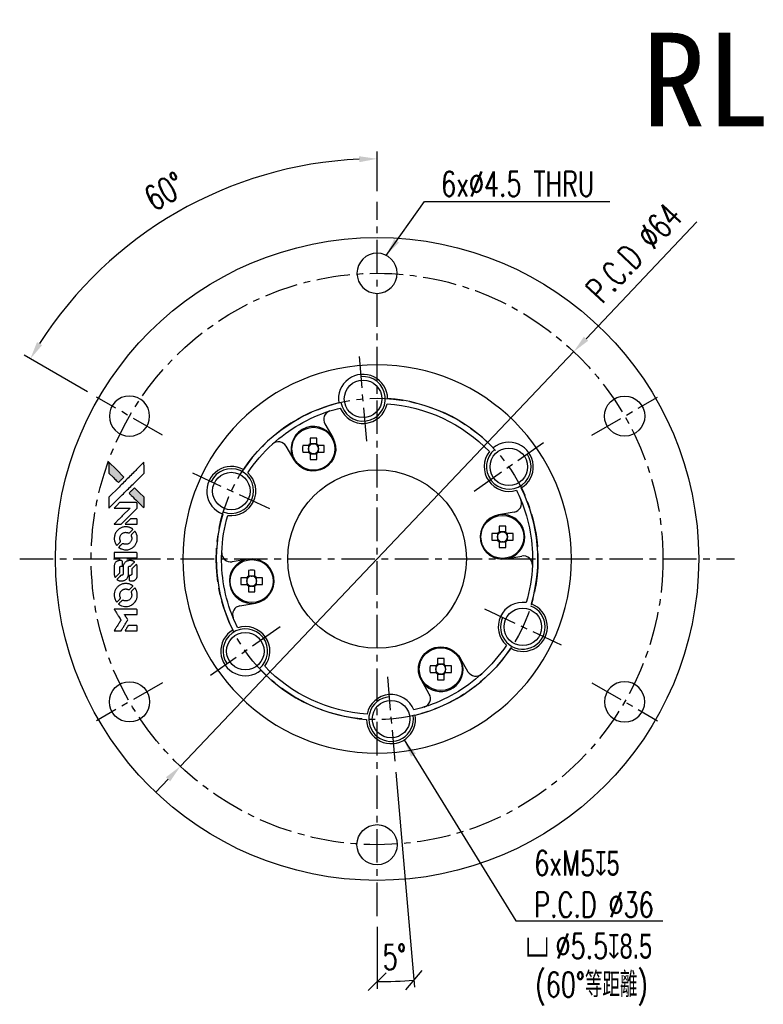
# Model space of a CAD drawing. Header units: millimetres. Extents: x -40 to 148, y -56 to 60.
# Tile 1 of 2: x -40 to 43, y -50 to 60. Entities that reach past the tile are written whole.
import ezdxf
from ezdxf.enums import TextEntityAlignment as Align

# ---------------------------------------------------------------- set-up
doc = ezdxf.new("R2010")
doc.units = ezdxf.units.MM
doc.linetypes.add('CENTER', pattern=[2, 1.25, -0.25, 0.25, -0.25])
for name, color, linetype in [('CHA', 7, 'Continuous'), ('CL', 1, 'CENTER'), ('DIM', 4, 'Continuous'), ('OUT', 3, 'Continuous')]:
    doc.layers.add(name, color=color, linetype=linetype)
doc.styles.add('DIM-7', font='SIMPLEX.shx', dxfattribs={"width": 0.7, "bigfont": 'chineset.shx'})
doc.styles.add('T', font='kaiu.ttf')
doc.dimstyles.new('CNS', dxfattribs={"dimtxt": 3.5, "dimasz": 2.5, "dimexe": 1, "dimexo": 1.5, "dimgap": 0.09, "dimtad": 0, "dimdsep": 46, "dimtxsty": 'DIM-7', "dimcen": 0.09, "dimclrd": 1, "dimclre": 1, "dimclrt": 4, "dimadec": 0, "dimazin": 0, "dimtfac": 1, "dimtix": 1, "dimtmove": 2, "dimatfit": 3, "dimfxl": 1, "dimtvp": 0.971429, "dimtolj": 1, "dimarcsym": 0})

# ---------------------------------------------------------------- blocks, each defined once
blk = doc.blocks.new('*D11')
at = {"layer": 'DEFPOINTS', "color": 0}
for p in [(-15.33, 42.12), (0, 40), (-31.39, 18.12), (-24.03, 13.88), (0, -40)]:
    blk.add_point(p, dxfattribs=at)
at = {"layer": 'DIM', "color": 0, "lineweight": -2}
for p, q in [((0, 41.2), (0, 45.62)), ((-32.43, 18.73), (-39.51, 22.81))]:
    blk.add_line(p, q, dxfattribs=at)
blk.add_arc((0, 0), 44.82, 92.557, 147.443, dxfattribs=at)
at = {"layer": 'DIM', "color": 0}
for points in [[(-2.01, 45.11), (-1.99, 44.44), (0, 44.82)], [(-37.49, 23.95), (-38.06, 24.29), (-38.81, 22.41)]]:
    blk.add_solid(points, dxfattribs=at)
at = {"layer": 'DIM', "color": 0, "insert": (-23.77, 41.17), "char_height": 2.8, "attachment_point": 5, "rotation": 30, "style": 'DIM-7'}
blk.add_mtext('\\A1;60°', dxfattribs=at)
blk = doc.blocks.new('*D12')
at = {"layer": 'DEFPOINTS', "color": 0}
for p in [(22.02, 23.22), (-22.02, -23.22)]:
    blk.add_point(p, dxfattribs=at)
at = {"layer": 'DIM', "color": 0, "lineweight": -2}
for p, q in [((35.78, 37.75), (23.39, 24.67)), ((-22.02, -23.22), (22.02, 23.22)), ((-23.39, -24.67), (-24.77, -26.13))]:
    blk.add_line(p, q, dxfattribs=at)
at = {"layer": 'DIM', "color": 0}
for points in [[(23.15, 24.9), (23.63, 24.44), (22.02, 23.22)], [(-23.63, -24.44), (-23.15, -24.9), (-22.02, -23.22)]]:
    blk.add_solid(points, dxfattribs=at)
at = {"layer": 'DIM', "color": 0, "insert": (28.75, 34.28), "char_height": 2.8, "attachment_point": 5, "rotation": 46.5283, "style": 'DIM-7'}
blk.add_mtext('\\A1;P.C.D ∅64', dxfattribs=at)
blk = doc.blocks.new('_Oblique')
at = {"color": 0, "linetype": 'ByBlock', "lineweight": -2}
blk.add_line((-0.5, -0.5), (0.5, 0.5), dxfattribs=at)
blk = doc.blocks.new('*D13')
at = {"layer": 'DEFPOINTS', "color": 0}
for p in [(0, 40), (1.15, -13.2), (1.98, -22.66), (0, -40), (1.38, -47.32)]:
    blk.add_point(p, dxfattribs=at)
at = {"layer": 'DIM', "color": 7, "lineweight": -2}
for p, q in [((2.09, -23.86), (4.2, -47.96)), ((0, -41.2), (0, -48.14))]:
    blk.add_line(p, q, dxfattribs=at)
blk.add_arc((0, 0), 47.34, 270, 275, dxfattribs=at)
at = {"layer": 'DIM', "color": 7, "lineweight": -2, "xscale": 2, "yscale": 2, "zscale": 2}
for p, rotation in [((4.13, -47.16), 4.999999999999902), ((0, -47.34), 180)]:
    blk.add_blockref('_Oblique', p, dxfattribs=dict(at, rotation=rotation))
at = {"layer": 'DIM', "color": 7, "insert": (1.95, -44.58), "char_height": 2.8, "attachment_point": 5, "rotation": 2.5, "style": 'DIM-7'}
blk.add_mtext('\\A1;5°', dxfattribs=at)

msp = doc.modelspace()

# ---------------------------------------------------------------- hatches: boundary and pattern name
at = {"layer": 'DIM', "linetype": 'Continuous'}
h = msp.add_hatch(color=7, dxfattribs=at)
h.dxf.hatch_style = 1
h.paths.add_polyline_path([(-30.01, 10.837), (-30.01, 10.227), (-30.01, 9.617), (-29.481, 9.092, 0.0002881), (-29.277, 8.89, 0.000479), (-29.106, 8.721, 0.000013), (-28.95, 8.567, 0.197177), (-28.948, 8.566, 0.1974966), (-28.946, 8.567, 0.00004), (-28.857, 8.655, 0.0008351), (-28.759, 8.753, 0.0005053), (-28.643, 8.869), (-28.341, 9.171), (-29.175, 10.004)])
h.paths.add_polyline_path([(-27.154, 7.981), (-27.457, 7.678, 0.0004762), (-27.573, 7.562, 0.0007889), (-27.671, 7.464, 0.000035), (-27.759, 7.375, 0.1975803), (-27.76, 7.372, 0.198396), (-27.759, 7.37, 0.000019), (-27.639, 7.249, 0.000582), (-27.506, 7.116, 0.0003511), (-27.347, 6.958, 0.000108), (-26.677, 6.29, 0.0006919), (-26.337, 5.953, 0.000077), (-26.101, 5.72, 0.1975269), (-26.093, 5.716, 0.4101814), (-26.089, 5.72, 0.000493), (-26.087, 5.845, 0.0024243), (-26.086, 6.018, 0.0005291), (-26.086, 6.315), (-26.086, 6.913), (-26.62, 7.447)])

# ---------------------------------------------------------------- linework, layer by layer
at = {"layer": 'CL', "color": 7, "ltscale": 3}
for p, q in [((0, -40), (0, 40)), ((-1.155, 13.2), (-1.983, 22.663)), ((-24.032, 13.875), (-31.393, 18.125)), ((24.032, 13.875), (31.393, 18.125)), ((10.854, 7.6), (18.636, 13.049)), ((-12.009, 5.6), (-20.619, 9.615)), ((-40, 0), (40, 0)), ((12.009, -5.6), (20.619, -9.615)), ((-10.854, -7.6), (-18.636, -13.049)), ((1.155, -13.2), (1.983, -22.663)), ((-24.032, -13.875), (-31.393, -18.125)), ((24.032, -13.875), (31.393, -18.125))]:
    msp.add_line(p, q, dxfattribs=at)
for radius in [32, 18]:
    msp.add_circle((0, 0), radius, dxfattribs=at)
at = {"layer": 'DIM', "color": 7}
for points in [[(-29.481, 9.092, 0.000288), (-29.277, 8.89, 0.000479), (-29.106, 8.721, 0.000013), (-28.95, 8.567, 0.197177), (-28.948, 8.566, 0.197497), (-28.946, 8.567, 0.00004), (-28.857, 8.655, 0.000836), (-28.759, 8.753, 0.000505), (-28.643, 8.869), (-28.341, 9.171), (-29.175, 10.004), (-30.01, 10.837), (-30.01, 10.227), (-30.01, 9.617)], [(-29.276, 6.434, -0.000056), (-28.911, 6.799, -0.000021), (-28.397, 7.311, -0.000021), (-27.838, 7.868, -0.000025), (-27.314, 8.391), (-26.086, 9.617), (-26.087, 10.224), (-26.089, 10.831), (-26.913, 10.012, 0.000274), (-27.309, 9.618, 0.000123), (-27.829, 9.101, 0.000121), (-28.378, 8.553, 0.000165), (-28.874, 8.059), (-30.01, 6.924), (-30.01, 6.313), (-30.01, 5.701)], [(-27.347, 6.958, 0.000108), (-26.677, 6.29, 0.000692), (-26.337, 5.953, 0.000077), (-26.101, 5.72, 0.197527), (-26.093, 5.716, 0.410182), (-26.089, 5.72, 0.000493), (-26.087, 5.845, 0.002424), (-26.086, 6.018, 0.000529), (-26.086, 6.315), (-26.086, 6.913), (-26.62, 7.447), (-27.154, 7.981), (-27.457, 7.678, 0.000476), (-27.573, 7.562, 0.000789), (-27.671, 7.464, 0.000035), (-27.759, 7.375, 0.19758), (-27.76, 7.372, 0.198396), (-27.759, 7.37, 0.000019), (-27.639, 7.249, 0.000582), (-27.506, 7.116, 0.000351)], [(-29.038, 3.898), (-28.648, 3.898), (-27.745, 4.803), (-26.842, 5.707), (-26.843, 5.959, 0.0008), (-26.845, 6.121, 0.010795), (-26.846, 6.181, 0.030495), (-26.85, 6.213, 0.080372), (-26.858, 6.235, 0.03816), (-26.872, 6.257, 0.041799), (-26.888, 6.275, 0.042486), (-26.907, 6.291, 0.042078), (-26.929, 6.302, 0.099276), (-26.96, 6.309, 0.003302), (-27.085, 6.311, 0.002586), (-27.305, 6.312, 0.000204), (-27.889, 6.311), (-28.825, 6.309), (-29.125, 6.008), (-29.425, 5.707), (-28.526, 5.704), (-27.626, 5.701), (-28.516, 4.816, 0.000253), (-28.858, 4.476, 0.000412), (-29.147, 4.187, 0.000041), (-29.406, 3.927, 0.041338), (-29.417, 3.915), (-29.429, 3.898)], [(-27.523, 3.898), (-26.842, 3.898), (-26.843, 4.152), (-26.845, 4.406), (-26.863, 4.436, 0.03146), (-26.873, 4.449, 0.026444), (-26.884, 4.462, 0.026444), (-26.897, 4.474, 0.031457), (-26.911, 4.483), (-26.94, 4.501), (-27.277, 4.503), (-27.615, 4.505), (-27.909, 4.206, 0.000745), (-28.022, 4.092, 0.001228), (-28.117, 3.994, 0.000087), (-28.203, 3.906, 0.195134), (-28.204, 3.903, 0.412117), (-28.202, 3.901, 0.000048), (-28.004, 3.9, 0.00109), (-27.784, 3.899, 0.000653)], [(-29.409, 2.171, 0.023681), (-29.393, 2.064, 0.022402), (-29.366, 1.957, 0.021929), (-29.33, 1.851, 0.020503), (-29.283, 1.746, 0.013745), (-29.252, 1.686, 0.009767), (-29.213, 1.621, 0.009658), (-29.175, 1.562, 0.027804), (-29.146, 1.523), (-29.133, 1.508), (-28.944, 1.697, 0.002053), (-28.854, 1.788, 0.006738), (-28.795, 1.849, 0.007826), (-28.756, 1.893, 0.063909), (-28.741, 1.915, 0.061532), (-28.729, 1.949, 0.068674), (-28.726, 1.983, 0.052072), (-28.733, 2.024, 0.019648), (-28.75, 2.08, -0.018366), (-28.771, 2.148, -0.0288), (-28.784, 2.208, -0.029061), (-28.79, 2.268, -0.019155), (-28.79, 2.338, -0.053809), (-28.768, 2.489, -0.058833), (-28.714, 2.628, -0.058566), (-28.629, 2.75, -0.052525), (-28.516, 2.854, -0.044733), (-28.419, 2.913, -0.040573), (-28.311, 2.956, -0.041123), (-28.198, 2.981, -0.04951), (-28.09, 2.984, -0.017369), (-28.04, 2.979, -0.024255), (-27.995, 2.971, -0.023787), (-27.951, 2.958, -0.015798), (-27.901, 2.94, 0.010631), (-27.87, 2.928, 0.033653), (-27.848, 2.921, 0.037806), (-27.827, 2.918, 0.016307), (-27.799, 2.918, 0.068179), (-27.744, 2.925, 0.095747), (-27.701, 2.947, 0.033418), (-27.642, 2.999, 0.002133), (-27.482, 3.162, 0.001452), (-27.393, 3.254, 0.012393), (-27.354, 3.297, 0.020479), (-27.334, 3.322, 0.344362), (-27.334, 3.332, 0.074287), (-27.357, 3.352, 0.005454), (-27.426, 3.397, 0.008391), (-27.499, 3.441, 0.017097), (-27.559, 3.472, 0.027375), (-27.681, 3.524, 0.02835), (-27.806, 3.562, 0.027723), (-27.938, 3.586, 0.023913), (-28.078, 3.597, 0.027047), (-28.246, 3.592, 0.031685), (-28.404, 3.57, 0.032425), (-28.555, 3.528, 0.031013), (-28.701, 3.466, 0.037914), (-28.874, 3.363, 0.040153), (-29.026, 3.237, 0.039834), (-29.157, 3.088, 0.036173), (-29.267, 2.914, 0.040752), (-29.342, 2.744, 0.035885), (-29.392, 2.557, 0.035491), (-29.415, 2.363, 0.037615)], [(-28.884, 1.268, 0.018008), (-28.829, 1.232, 0.009842), (-28.758, 1.191, 0.009807), (-28.685, 1.153, 0.015716), (-28.621, 1.123, 0.048467), (-28.391, 1.051, 0.045841), (-28.147, 1.022, 0.046006), (-27.903, 1.039, 0.049638), (-27.672, 1.1, 0.064819), (-27.372, 1.259, 0.06695), (-27.126, 1.488, 0.066691), (-26.949, 1.774, 0.063505), (-26.85, 2.102, 0.03135), (-26.841, 2.186, 0.010439), (-26.839, 2.31, 0.010391), (-26.841, 2.433, 0.032408), (-26.85, 2.515, 0.015696), (-26.87, 2.612, 0.018095), (-26.895, 2.704, 0.018551), (-26.926, 2.791, 0.018352), (-26.964, 2.875, 0.015568), (-26.994, 2.931, 0.009832), (-27.031, 2.995, 0.009795), (-27.07, 3.054, 0.023727), (-27.101, 3.096), (-27.115, 3.113), (-27.302, 2.928, 0.001528), (-27.408, 2.823, 0.010022), (-27.46, 2.77, 0.019586), (-27.49, 2.735, 0.061865), (-27.505, 2.709, 0.055054), (-27.518, 2.669, 0.061607), (-27.521, 2.629, 0.048725), (-27.515, 2.583, 0.020221), (-27.497, 2.521, -0.017722), (-27.478, 2.456, -0.02685), (-27.466, 2.397, -0.02759), (-27.461, 2.339, -0.020233), (-27.462, 2.274, -0.04793), (-27.48, 2.151, -0.048386), (-27.521, 2.033, -0.047866), (-27.584, 1.924, -0.044964), (-27.669, 1.827, -0.04333), (-27.769, 1.746, -0.050921), (-27.877, 1.688, -0.051473), (-27.994, 1.654, -0.0459), (-28.12, 1.642, -0.019014), (-28.181, 1.645, -0.024114), (-28.236, 1.652, -0.025081), (-28.289, 1.664, -0.023892), (-28.342, 1.681, 0.008624), (-28.383, 1.696, 0.026486), (-28.412, 1.704, 0.035074), (-28.436, 1.708, 0.02756), (-28.463, 1.709, 0.087163), (-28.507, 1.701, 0.073291), (-28.547, 1.678, 0.028074), (-28.605, 1.627, 0.002594), (-28.74, 1.493), (-28.931, 1.302)], [(-28.13, 0.12), (-26.845, 0.121), (-26.845, 0.374), (-26.845, 0.626), (-26.86, 0.656, 0.071429), (-26.878, 0.681, 0.054799), (-26.903, 0.702, 0.053585), (-26.934, 0.718, 0.060698), (-26.966, 0.727, 0.033975), (-27.018, 0.73, 0.000112), (-27.672, 0.73, 0.000726), (-28.312, 0.729, 0.001084), (-28.871, 0.726), (-29.416, 0.722), (-29.416, 0.42), (-29.416, 0.118)], [(-29.412, -1.763, 0.018538), (-29.407, -1.801, 0.010695), (-29.398, -1.848, 0.01068), (-29.387, -1.894, 0.017678), (-29.376, -1.932, 0.013849), (-29.36, -1.975, 0.011814), (-29.341, -2.02, 0.004513), (-29.322, -2.062, 0.290035), (-29.316, -2.066, 0.196418), (-29.312, -2.064, 0.000124), (-29.237, -1.99, 0.001477), (-29.153, -1.907, 0.000898), (-29.055, -1.809), (-28.798, -1.553), (-28.797, -1.232, -0.001471), (-28.795, -0.989, -0.028714), (-28.789, -0.914, -0.097073), (-28.776, -0.872, -0.084199), (-28.747, -0.837, -0.042698), (-28.723, -0.82, -0.053912), (-28.7, -0.808, -0.051004), (-28.673, -0.802, -0.032967), (-28.641, -0.8, 0.00807), (-28.624, -0.799, 0.003023), (-28.601, -0.798, 0.002994), (-28.576, -0.797, 0.003629), (-28.553, -0.796), (-28.498, -0.792), (-28.498, -0.546, 0.001618), (-28.498, -0.429, 0.005206), (-28.5, -0.351, 0.00535), (-28.502, -0.296, 0.060675), (-28.505, -0.275, 0.048484), (-28.51, -0.264, 0.02389), (-28.518, -0.25, 0.022812), (-28.529, -0.236, 0.02462), (-28.54, -0.223, 0.061781), (-28.571, -0.198, 0.080179), (-28.604, -0.184, 0.048561), (-28.652, -0.177, 0.010021), (-28.737, -0.176, 0.016602), (-28.852, -0.179, 0.031409), (-28.944, -0.191, 0.036474), (-29.023, -0.213, 0.03439), (-29.1, -0.246, 0.065928), (-29.222, -0.331, 0.069066), (-29.316, -0.443, 0.065697), (-29.378, -0.582, 0.051559), (-29.41, -0.744, 0.020904), (-29.414, -0.831, 0.000451), (-29.415, -1.255, 0.000419), (-29.415, -1.682, 0.022759)], [(-29.079, -2.325, 0.023289), (-29.017, -2.365, 0.026845), (-28.955, -2.396, 0.026047), (-28.889, -2.421, 0.019751), (-28.814, -2.442, 0.013249), (-28.771, -2.451, 0.025169), (-28.736, -2.456, 0.016532), (-28.693, -2.458, 0.002937), (-28.612, -2.458, 0.003317), (-28.54, -2.458, 0.011808), (-28.493, -2.456, 0.01777), (-28.458, -2.453, 0.021476), (-28.426, -2.447, 0.04325), (-28.289, -2.405, 0.045753), (-28.165, -2.34, 0.04649), (-28.056, -2.255, 0.047672), (-27.966, -2.151, 0.025315), (-27.937, -2.107, 0.015208), (-27.908, -2.052, 0.01512), (-27.881, -1.994, 0.022488), (-27.862, -1.942, 0.027857), (-27.841, -1.86, 0.034138), (-27.831, -1.783, 0.014286), (-27.827, -1.665, 0.00124), (-27.826, -1.363, -0.00103), (-27.826, -1.178, -0.002552), (-27.824, -1.043, -0.001594), (-27.822, -0.94, -0.047676), (-27.819, -0.914, -0.085307), (-27.801, -0.869, -0.097789), (-27.77, -0.835, -0.085947), (-27.725, -0.813, -0.051339), (-27.665, -0.802, 0.014634), (-27.645, -0.8, 0.015028), (-27.625, -0.796, 0.014927), (-27.608, -0.792, 0.059415), (-27.598, -0.788, 0.070595), (-27.576, -0.772, 0.00028), (-27.361, -0.559, 0.000111), (-27.14, -0.341, 0.200239), (-27.136, -0.332, 0.268906), (-27.139, -0.326, 0.001866), (-27.193, -0.295, 0.007532), (-27.244, -0.268, 0.017818), (-27.283, -0.249, 0.013256), (-27.326, -0.231, 0.011636), (-27.372, -0.215, 0.011528), (-27.419, -0.201, 0.012303), (-27.466, -0.19, 0.0423), (-27.539, -0.18, 0.013657), (-27.648, -0.178, 0.013857), (-27.759, -0.182, 0.037428), (-27.836, -0.192, 0.014927), (-27.888, -0.205, 0.0122), (-27.942, -0.222, 0.012518), (-27.993, -0.24, 0.023062), (-28.033, -0.258, 0.065961), (-28.178, -0.356, 0.06055), (-28.297, -0.491, 0.059676), (-28.382, -0.653, 0.060497), (-28.426, -0.829, 0.025683), (-28.428, -0.867, 0.001528), (-28.43, -0.982, 0.002124), (-28.431, -1.126, 0.001173), (-28.432, -1.302, -0.000809), (-28.432, -1.611, -0.017164), (-28.436, -1.703, -0.063931), (-28.446, -1.751, -0.108429), (-28.467, -1.786, -0.052941), (-28.49, -1.805, -0.063675), (-28.516, -1.819, -0.050562), (-28.548, -1.827, -0.020337), (-28.594, -1.831, 0.009897), (-28.622, -1.834, 0.016482), (-28.645, -1.837, 0.019019), (-28.664, -1.841, 0.06043), (-28.676, -1.845, 0.076267), (-28.703, -1.865, 0.00054), (-28.902, -2.067, 0.000307), (-29.106, -2.273, 0.142594), (-29.115, -2.29, 0.232419), (-29.114, -2.295, 0.022995), (-29.105, -2.304, 0.024627), (-29.093, -2.314, 0.015407)], [(-27.748, -2.36, 0.065483), (-27.734, -2.389, 0.053271), (-27.711, -2.416, 0.052018), (-27.682, -2.438, 0.0556), (-27.65, -2.454, 0.036839), (-27.63, -2.459, 0.026922), (-27.606, -2.462, 0.016905), (-27.573, -2.464, 0.004317), (-27.52, -2.464, 0.016369), (-27.409, -2.46, 0.029936), (-27.319, -2.448, 0.03418), (-27.24, -2.427, 0.031327), (-27.162, -2.396, 0.046935), (-27.067, -2.338, 0.054053), (-26.989, -2.265, 0.053701), (-26.927, -2.178, 0.045364), (-26.882, -2.074, 0.032479), (-26.858, -1.982, 0.03386), (-26.847, -1.889, 0.013578), (-26.843, -1.742, 0.001155), (-26.844, -1.366, 0.000413), (-26.845, -1.043, 0.005008), (-26.847, -0.92, 0.013199), (-26.851, -0.849, 0.033956), (-26.858, -0.799, 0.013909), (-26.871, -0.747, 0.010864), (-26.888, -0.691, 0.010938), (-26.906, -0.64, 0.028702), (-26.921, -0.605), (-26.935, -0.578), (-27.198, -0.837), (-27.46, -1.097), (-27.46, -1.4, -0.001504), (-27.461, -1.529, -0.00328), (-27.462, -1.629, -0.001901), (-27.463, -1.706, -0.061333), (-27.466, -1.725, -0.063621), (-27.477, -1.751, -0.048633), (-27.495, -1.777, -0.046769), (-27.519, -1.799, -0.047961), (-27.546, -1.816, -0.02678), (-27.569, -1.827, -0.050957), (-27.589, -1.832, -0.029398), (-27.615, -1.835, -0.00401), (-27.67, -1.837), (-27.76, -1.839), (-27.76, -2.083, 0.001061), (-27.759, -2.229, 0.009147), (-27.758, -2.294, 0.020721), (-27.755, -2.332, 0.051619)], [(-29.409, -4.169, 0.024131), (-29.392, -4.279, 0.022344), (-29.364, -4.39, 0.021883), (-29.326, -4.5, 0.020884), (-29.278, -4.609, 0.010669), (-29.245, -4.67, 0.010389), (-29.21, -4.731, 0.010913), (-29.176, -4.785, 0.022227), (-29.146, -4.826), (-29.134, -4.841), (-28.942, -4.646, 0.002452), (-28.868, -4.569, 0.003628), (-28.804, -4.502, 0.001662), (-28.75, -4.444, 0.070159), (-28.74, -4.43, 0.047671), (-28.736, -4.419, 0.018624), (-28.732, -4.403, 0.017921), (-28.729, -4.385, 0.018804), (-28.727, -4.367, 0.018255), (-28.727, -4.342, 0.041312), (-28.729, -4.324, 0.037164), (-28.734, -4.305, 0.012342), (-28.744, -4.278, -0.015101), (-28.768, -4.213, -0.035998), (-28.78, -4.163, -0.033244), (-28.786, -4.109, -0.011249), (-28.788, -4.031, -0.004059), (-28.788, -3.967, -0.019693), (-28.786, -3.93, -0.027943), (-28.781, -3.901, -0.014411), (-28.772, -3.864, -0.033089), (-28.742, -3.777, -0.033887), (-28.702, -3.695, -0.034021), (-28.65, -3.62, -0.033942), (-28.589, -3.552, -0.02816), (-28.519, -3.492, -0.035032), (-28.447, -3.444, -0.035269), (-28.37, -3.408, -0.029196), (-28.283, -3.38, -0.037862), (-28.184, -3.361, -0.043657), (-28.087, -3.36, -0.043064), (-27.991, -3.375, -0.035184), (-27.891, -3.407, 0.033699), (-27.844, -3.422, 0.052815), (-27.801, -3.428, 0.059167), (-27.762, -3.425, 0.058972), (-27.725, -3.413, 0.059208), (-27.696, -3.395, 0.021125), (-27.66, -3.363, 0.008691), (-27.6, -3.304, 0.000851), (-27.457, -3.159, 0.001873), (-27.384, -3.085, 0.013884), (-27.351, -3.048, 0.022355), (-27.333, -3.026, 0.341453), (-27.334, -3.017, 0.073011), (-27.354, -2.998, 0.004587), (-27.422, -2.954, 0.00748), (-27.493, -2.91, 0.016837), (-27.548, -2.88, 0.028606), (-27.682, -2.821, 0.031352), (-27.819, -2.78, 0.031004), (-27.96, -2.756, 0.0268), (-28.111, -2.747, 0.026698), (-28.271, -2.756, 0.03002), (-28.422, -2.781, 0.030357), (-28.568, -2.825, 0.028554), (-28.711, -2.886, 0.062944), (-28.976, -3.062, 0.062206), (-29.189, -3.3, 0.062448), (-29.338, -3.582, 0.064355), (-29.41, -3.889, 0.017377), (-29.414, -3.95, 0.008369), (-29.415, -4.029, 0.008367), (-29.414, -4.108, 0.01757)], [(-28.886, -5.075, 0.064158), (-28.588, -5.235, 0.06356), (-28.258, -5.314, 0.064004), (-27.922, -5.307, 0.066747), (-27.602, -5.215, 0.04321), (-27.403, -5.106, 0.044737), (-27.227, -4.965, 0.044901), (-27.08, -4.796, 0.044184), (-26.965, -4.602, 0.026293), (-26.903, -4.455, 0.033344), (-26.863, -4.314, 0.033227), (-26.842, -4.167, 0.025815), (-26.838, -4.007, 0.023119), (-26.849, -3.853, 0.031044), (-26.874, -3.715, 0.031337), (-26.915, -3.583, 0.024258), (-26.976, -3.445, 0.015622), (-27.002, -3.397, 0.008495), (-27.037, -3.339, 0.008415), (-27.073, -3.284, 0.020814), (-27.102, -3.245), (-27.116, -3.227), (-27.303, -3.412, 0.002843), (-27.441, -3.551, 0.033917), (-27.491, -3.608, 0.087906), (-27.512, -3.651, 0.073302), (-27.52, -3.702, 0.022047), (-27.519, -3.726, 0.026465), (-27.516, -3.749, 0.022233), (-27.509, -3.775, 0.009985), (-27.499, -3.808, -0.039011), (-27.469, -3.927, -0.044398), (-27.46, -4.044, -0.045096), (-27.472, -4.16, -0.04265), (-27.504, -4.273, -0.071154), (-27.592, -4.434, -0.068827), (-27.723, -4.565, -0.068713), (-27.885, -4.657, -0.070507), (-28.064, -4.699, -0.028605), (-28.14, -4.702, -0.031418), (-28.214, -4.696, -0.031044), (-28.288, -4.681, -0.02668), (-28.363, -4.656, 0.038913), (-28.407, -4.642, 0.043732), (-28.451, -4.636, 0.047754), (-28.492, -4.638, 0.075756), (-28.525, -4.648, 0.07294), (-28.542, -4.66, 0.003456), (-28.593, -4.707, 0.005023), (-28.658, -4.769, 0.002422), (-28.739, -4.849, 0.000819), (-28.812, -4.922, 0.001349), (-28.874, -4.984, 0.0001), (-28.929, -5.039, 0.205335), (-28.93, -5.041, 0.219821), (-28.929, -5.043, 0.002494), (-28.917, -5.053, 0.007089), (-28.903, -5.063, 0.004494)], [(-29.033, -8.042), (-28.644, -8.042), (-28.579, -7.935, -0.000297), (-28.539, -7.87, -0.000037), (-28.452, -7.728, -0.000043), (-28.348, -7.559, -0.000036), (-28.238, -7.379, 0.000044), (-28.13, -7.202, 0.000063), (-28.034, -7.046, 0.000035), (-27.953, -6.913, 0.0009), (-27.931, -6.877), (-27.899, -6.825), (-27.941, -6.757, 0.001175), (-27.965, -6.718, 0.000208), (-28.011, -6.644, 0.000225), (-28.065, -6.558, 0.000203), (-28.12, -6.469, -0.000711), (-28.173, -6.384, -0.001119), (-28.219, -6.311, -0.000263), (-28.258, -6.246, -0.04589), (-28.261, -6.239, -0.519312), (-28.257, -6.233, -0.001914), (-28.153, -6.231, -0.003124), (-27.981, -6.23, -0.000285), (-27.554, -6.23), (-26.842, -6.23), (-26.842, -5.981, 0.001727), (-26.843, -5.803, 0.025279), (-26.846, -5.741, 0.073886), (-26.856, -5.704, 0.07426), (-26.875, -5.672, 0.03264), (-26.883, -5.664, 0.01784), (-26.894, -5.655, 0.017712), (-26.906, -5.646, 0.026854), (-26.916, -5.64), (-26.941, -5.627), (-28.182, -5.625), (-29.423, -5.623), (-29.415, -5.637, -0.004595), (-29.408, -5.647, -0.00016), (-29.385, -5.685, -0.000298), (-29.357, -5.729, -0.000208), (-29.326, -5.78, 0.000986), (-29.234, -5.927, 0.00025), (-29.084, -6.167, 0.000268), (-28.924, -6.423, 0.000436), (-28.787, -6.64, -0.002932), (-28.743, -6.711, -0.004718), (-28.706, -6.773, -0.001113), (-28.675, -6.826, -0.227179), (-28.674, -6.832, -0.045982), (-28.677, -6.839, -0.000145), (-28.721, -6.911, -0.000825), (-28.772, -6.993, -0.000517), (-28.831, -7.089, 0.000056), (-29.035, -7.417, 0.000289), (-29.148, -7.598, 0.000481), (-29.231, -7.733, 0.000418), (-29.319, -7.875), (-29.421, -8.042)], [(-27.526, -8.042), (-26.842, -8.042), (-26.842, -7.793, 0.000842), (-26.842, -7.634, 0.010591), (-26.844, -7.574, 0.028995), (-26.847, -7.54, 0.069543), (-26.855, -7.517, 0.051063), (-26.868, -7.495, 0.039932), (-26.886, -7.474, 0.039414), (-26.908, -7.456, 0.045845), (-26.931, -7.442, 0.094811), (-26.955, -7.437, 0.007124), (-27.022, -7.434, 0.004713), (-27.137, -7.433, 0.000534), (-27.397, -7.433), (-27.84, -7.433), (-27.879, -7.496, 0.000828), (-27.992, -7.679, 0.000879), (-28.102, -7.858, 0.000048), (-28.208, -8.034, 0.137596), (-28.21, -8.039, 0.413028), (-28.209, -8.04, 0.000016), (-28.009, -8.041, 0.000623), (-27.788, -8.041, 0.000374)]]:
    msp.add_lwpolyline(points, format="xyb", close=True, dxfattribs=at)
for centre, start, end in [((-1.569, 17.932), 188.98208, 95), ((14.745, 10.324), 128.98208, 35), ((-16.314, 7.607), 248.98208, 155), ((16.314, -7.607), 155, 68.98208), ((-14.745, -10.324), 308.98208, 215), ((1.569, -17.932), 95, 8.98208)]:
    msp.add_arc(centre, 2.5, start, end, dxfattribs=at)
at = {"layer": 'OUT', "color": 7}
for p, q in [((-5.846, 15.126), (-4.96, 13.591)), ((-7.495, 13.54), (-7.495, 12.884)), ((-6.755, 12.884), (-6.755, 13.54)), ((-9.29, 11.091), (-10.176, 12.626)), ((-7.668, 12.711), (-8.324, 12.711)), ((-7.677, 12.711), (-7.677, 12.406)), ((-7.677, 12.275), (-7.677, 11.971)), ((-7.191, 12.893), (-7.495, 12.893)), ((-6.755, 12.893), (-7.059, 12.893)), ((-5.926, 12.711), (-6.582, 12.711)), ((-6.573, 12.406), (-6.573, 12.711)), ((-6.573, 11.971), (-6.573, 12.275)), ((-8.324, 11.971), (-7.668, 11.971)), ((-7.495, 11.798), (-7.495, 11.142)), ((-7.495, 11.789), (-7.191, 11.789)), ((-7.059, 11.789), (-6.755, 11.789)), ((-6.755, 11.142), (-6.755, 11.798)), ((-6.582, 11.971), (-5.926, 11.971)), ((15.345, 5.244), (13.599, 4.937)), ((13.664, 3.674), (13.664, 3.018)), ((14.404, 3.018), (14.404, 3.674)), ((13.49, 2.844), (12.834, 2.844)), ((13.481, 2.844), (13.481, 2.54)), ((13.481, 2.409), (13.481, 2.104)), ((13.968, 3.027), (13.664, 3.027)), ((14.404, 3.027), (14.099, 3.027)), ((15.233, 2.844), (14.577, 2.844)), ((14.586, 2.54), (14.586, 2.844)), ((14.586, 2.104), (14.586, 2.409)), ((12.834, 2.104), (13.49, 2.104)), ((13.664, 1.931), (13.664, 1.275)), ((13.664, 1.922), (13.968, 1.922)), ((14.099, 1.922), (14.404, 1.922)), ((14.404, 1.275), (14.404, 1.931)), ((14.577, 2.104), (15.233, 2.104)), ((14.468, 0.012), (16.213, 0.32)), ((-14.468, -0.012), (-16.213, -0.32)), ((-14.577, -2.104), (-15.233, -2.104)), ((-14.586, -2.104), (-14.586, -2.409)), ((-14.404, -1.275), (-14.404, -1.931)), ((-14.099, -1.922), (-14.404, -1.922)), ((-13.664, -1.922), (-13.968, -1.922)), ((-13.664, -1.931), (-13.664, -1.275)), ((-12.834, -2.104), (-13.49, -2.104)), ((-13.481, -2.409), (-13.481, -2.104)), ((-15.233, -2.844), (-14.577, -2.844)), ((-14.586, -2.54), (-14.586, -2.844)), ((-14.404, -3.018), (-14.404, -3.674)), ((-14.404, -3.027), (-14.099, -3.027)), ((-13.968, -3.027), (-13.664, -3.027)), ((-13.664, -3.674), (-13.664, -3.018)), ((-13.49, -2.844), (-12.834, -2.844)), ((-13.481, -2.844), (-13.481, -2.54)), ((-15.345, -5.244), (-13.599, -4.937)), ((6.582, -11.971), (5.926, -11.971)), ((6.573, -11.971), (6.573, -12.275)), ((6.755, -11.142), (6.755, -11.798)), ((7.059, -11.789), (6.755, -11.789)), ((7.495, -11.789), (7.191, -11.789)), ((7.495, -11.798), (7.495, -11.142)), ((8.324, -11.971), (7.668, -11.971)), ((7.677, -12.275), (7.677, -11.971)), ((9.29, -11.091), (10.176, -12.626)), ((5.926, -12.711), (6.582, -12.711)), ((6.573, -12.406), (6.573, -12.711)), ((6.755, -12.884), (6.755, -13.54)), ((6.755, -12.893), (7.059, -12.893)), ((7.191, -12.893), (7.495, -12.893)), ((7.495, -13.54), (7.495, -12.884)), ((7.668, -12.711), (8.324, -12.711)), ((7.677, -12.711), (7.677, -12.406)), ((5.846, -15.126), (4.96, -13.591))]:
    msp.add_line(p, q, dxfattribs=at)
for centre, radius in [((0, 0), 36), ((-1.569, 17.932), 2.1), ((27.713, 16), 2.25), ((-7.125, 12.341), 2.404), ((14.745, 10.324), 2.1), ((0, 0), 10), ((-16.314, 7.607), 2.1), ((14.034, 2.474), 2.404), ((-14.034, -2.474), 2.404), ((16.314, -7.607), 2.1), ((-14.745, -10.324), 2.1), ((7.125, -12.341), 2.404), ((-27.713, -16), 2.25), ((1.569, -17.932), 2.1), ((0, -32), 2.25)]:
    msp.add_circle(centre, radius, dxfattribs=at)
at = {"layer": 'OUT', "color": 7, "extrusion": (0, 0, -1)}
for centre, radius in [((0, 32), 2.25), ((0, 0), 21.75), ((27.713, 16), 2.25), ((-27.713, -16), 2.25)]:
    msp.add_circle(centre, radius, dxfattribs=at)
at = {"layer": 'OUT', "color": 7}
for centre, radius, start, end in [((-1.569, 17.932), 2.75, 0.61897, 189.38103), ((0, 0), 18, 43.76206, 86.23794), ((0, 0), 18, 103.76206, 146.23794), ((-4.98, 15.626), 1, 107.6777, 210), ((-1.569, 17.932), 2.75, 201.9139, 348.0861), ((-7.125, 12.341), 2.5, 30.00374, 209.99811), ((-11.042, 12.126), 1, 30, 132.3223), ((-7.125, 12.341), 0.556, 173.23384, 186.76616), ((-7.125, 12.341), 0.556, 138.28179, 173.23384), ((-7.125, 12.341), 0.556, 186.76616, 221.71821), ((-7.125, 12.341), 0.657, 124.26965, 145.73035), ((-7.125, 12.341), 0.556, 131.71821, 138.28179), ((-7.125, 12.341), 0.556, 96.76616, 131.71821), ((-7.125, 12.341), 0.556, 83.23384, 96.76616), ((-7.125, 12.341), 0.556, 48.28179, 83.23384), ((-7.125, 12.341), 0.657, 34.26965, 55.73035), ((-7.125, 12.341), 0.556, 41.71821, 48.28179), ((-7.125, 12.341), 0.556, 6.76616, 41.71821), ((-7.125, 12.341), 0.556, 318.28179, 353.23384), ((-7.125, 12.341), 0.556, 353.23384, 6.76616), ((14.745, 10.324), 2.75, 300.61897, 129.38103), ((-7.125, 12.341), 0.657, 214.26965, 235.73035), ((-7.125, 12.341), 0.556, 221.71821, 228.28179), ((-7.125, 12.341), 0.556, 228.28179, 263.23384), ((-7.125, 12.341), 0.556, 263.23384, 276.76616), ((-7.125, 12.341), 0.556, 276.76616, 311.71821), ((-7.125, 12.341), 0.556, 311.71821, 318.28179), ((-7.125, 12.341), 0.657, 304.26965, 325.73035), ((14.745, 10.324), 2.75, 141.9139, 288.0861), ((-16.314, 7.607), 2.75, 60.61897, 249.38103), ((-16.314, 7.607), 2.75, 261.9139, 48.0861), ((0, 0), 18, 343.76206, 26.23794), ((15.171, 6.229), 1, 280, 22.32253), ((0, 0), 18, 163.76206, 206.23794), ((14.034, 2.474), 2.5, 100, 280), ((14.034, 2.474), 2.5, 0, 100.00126), ((14.034, 2.474), 0.556, 173.23384, 186.76616), ((14.034, 2.474), 0.556, 138.28179, 173.23384), ((14.034, 2.474), 0.556, 186.76616, 221.71821), ((14.034, 2.474), 0.657, 124.26965, 145.73035), ((14.034, 2.474), 0.556, 131.71821, 138.28179), ((14.034, 2.474), 0.556, 96.76616, 131.71821), ((14.034, 2.474), 0.556, 83.23384, 96.76616), ((14.034, 2.474), 0.556, 48.28179, 83.23384), ((14.034, 2.474), 0.657, 34.26965, 55.73035), ((14.034, 2.474), 0.556, 41.71821, 48.28179), ((14.034, 2.474), 0.556, 6.76616, 41.71821), ((14.034, 2.474), 0.556, 318.28179, 353.23384), ((14.034, 2.474), 2.5, 279.99563, 0), ((14.034, 2.474), 0.556, 353.23384, 6.76616), ((14.034, 2.474), 0.657, 214.26965, 235.73035), ((14.034, 2.474), 0.556, 221.71821, 228.28179), ((14.034, 2.474), 0.556, 228.28179, 263.23384), ((14.034, 2.474), 0.556, 263.23384, 276.76616), ((14.034, 2.474), 0.556, 276.76616, 311.71821), ((14.034, 2.474), 0.556, 311.71821, 318.28179), ((14.034, 2.474), 0.657, 304.26965, 325.73035), ((-16.387, 0.665), 1, 177.67747, 280), ((-14.034, -2.474), 2.5, 280, 100), ((16.387, -0.665), 1, 357.67747, 100), ((-14.034, -2.474), 2.5, 100.00124, 279.99561), ((-14.034, -2.474), 0.556, 138.28179, 173.23384), ((-14.034, -2.474), 0.657, 124.26965, 145.73035), ((-14.034, -2.474), 0.556, 131.71821, 138.28179), ((-14.034, -2.474), 0.556, 96.76616, 131.71821), ((-14.034, -2.474), 0.556, 83.23384, 96.76616), ((-14.034, -2.474), 0.556, 48.28179, 83.23384), ((-14.034, -2.474), 0.657, 34.26965, 55.73035), ((-14.034, -2.474), 0.556, 41.71821, 48.28179), ((-14.034, -2.474), 0.556, 6.76616, 41.71821), ((-14.034, -2.474), 0.556, 173.23384, 186.76616), ((-14.034, -2.474), 0.556, 186.76616, 221.71821), ((-14.034, -2.474), 0.657, 214.26965, 235.73035), ((-14.034, -2.474), 0.556, 221.71821, 228.28179), ((-14.034, -2.474), 0.556, 228.28179, 263.23384), ((-14.034, -2.474), 0.556, 263.23384, 276.76616), ((-14.034, -2.474), 0.556, 276.76616, 311.71821), ((-14.034, -2.474), 0.657, 304.26965, 325.73035), ((-14.034, -2.474), 0.556, 311.71821, 318.28179), ((-14.034, -2.474), 0.556, 318.28179, 353.23384), ((-14.034, -2.474), 0.556, 353.23384, 6.76616), ((-15.171, -6.229), 1, 100, 202.32253), ((16.314, -7.607), 2.75, 81.9139, 228.0861), ((16.314, -7.607), 2.75, 240.61897, 69.38103), ((-14.745, -10.324), 2.75, 321.9139, 108.0861), ((-14.745, -10.324), 2.75, 120.61897, 309.38103), ((0, 0), 18, 283.76206, 326.23794), ((7.125, -12.341), 0.556, 138.28179, 173.23384), ((7.125, -12.341), 0.657, 124.26965, 145.73035), ((7.125, -12.341), 0.556, 131.71821, 138.28179), ((7.125, -12.341), 0.556, 96.76616, 131.71821), ((7.125, -12.341), 0.556, 83.23384, 96.76616), ((7.125, -12.341), 0.556, 48.28179, 83.23384), ((7.125, -12.341), 0.657, 34.26965, 55.73035), ((7.125, -12.341), 0.556, 41.71821, 48.28179), ((7.125, -12.341), 0.556, 6.76616, 41.71821), ((7.125, -12.341), 2.5, 0, 30.00376), ((0, 0), 18, 223.76206, 266.23794), ((7.125, -12.341), 2.5, 209.99811, 0), ((7.125, -12.341), 0.556, 173.23384, 186.76616), ((7.125, -12.341), 0.556, 186.76616, 221.71821), ((7.125, -12.341), 0.657, 214.26965, 235.73035), ((7.125, -12.341), 0.556, 221.71821, 228.28179), ((7.125, -12.341), 0.556, 228.28179, 263.23384), ((7.125, -12.341), 0.556, 263.23384, 276.76616), ((7.125, -12.341), 0.556, 276.76616, 311.71821), ((7.125, -12.341), 0.657, 304.26965, 325.73035), ((7.125, -12.341), 0.556, 311.71821, 318.28179), ((7.125, -12.341), 0.556, 318.28179, 353.23384), ((7.125, -12.341), 0.556, 353.23384, 6.76616), ((11.042, -12.126), 1, 210, 312.3223), ((1.569, -17.932), 2.75, 21.9139, 168.0861), ((4.98, -15.626), 1, 287.6777, 30), ((1.569, -17.932), 2.75, 180.61897, 9.38103)]:
    msp.add_arc(centre, radius, start, end, dxfattribs=at)
at = {"layer": 'OUT', "color": 7, "extrusion": (0, 0, -1)}
for centre, radius, start, end in [((0, 0), 17.4, 47.67747, 72.32253), ((0, 0), 17.4, 72.32252, 76.30298), ((0, 0), 17.4, 93.69702, 136.30298), ((7.125, 12.341), 2.5, 150, 330), ((0, 0), 17.4, 33.69702, 47.67748), ((0, 0), 17.4, 153.69702, 157.67747), ((0, 0), 17.4, 157.67747, 182.32253), ((0, 0), 17.4, 2.32253, 16.30298), ((0, 0), 17.4, 337.67747, 2.32253), ((0, 0), 17.4, 182.32253, 196.30298), ((0, 0), 17.4, 333.69702, 337.67747), ((-7.125, -12.341), 2.5, 330, 150), ((0, 0), 17.4, 213.69702, 227.67748), ((0, 0), 17.4, 273.69702, 316.30298), ((0, 0), 17.4, 227.67747, 252.32253), ((0, 0), 17.4, 252.32252, 256.30298)]:
    msp.add_arc(centre, radius, start, end, dxfattribs=at)
at = {"layer": 'OUT', "color": 7}
for centre, major_axis in [((-7.125, 11.785), (-3.951, 0)), ((-6.569, 12.341), (0, -3.951)), ((-7.681, 12.341), (0, 3.951)), ((-7.125, 12.897), (3.951, 0)), ((14.034, 1.918), (-3.951, 0)), ((14.59, 2.474), (0, -3.951)), ((13.477, 2.474), (0, 3.951)), ((14.034, 3.031), (3.951, 0)), ((-13.477, -2.474), (0, -3.951)), ((-14.034, -3.031), (-3.951, 0)), ((-14.59, -2.474), (0, 3.951)), ((-14.034, -1.918), (3.951, 0)), ((7.681, -12.341), (0, -3.951)), ((7.125, -12.897), (-3.951, 0)), ((6.569, -12.341), (0, 3.951)), ((7.125, -11.785), (3.951, 0))]:
    msp.add_ellipse(centre, major_axis=major_axis, ratio=0.4461978, start_param=4.6186149, end_param=4.8061631, dxfattribs=at)
at = {"layer": 'OUT', "color": 7, "extrusion": (0, 0, -1)}
for centre, major_axis, start_param, end_param in [((-7.193, 12.341), (0.488, 0), 3.0056457, 3.2775396), ((-7.125, 12.409), (0, 0.488), 6.1472384, 6.4191323), ((-7.057, 12.341), (0.488, 0), 6.1472384, 6.4191323), ((-7.125, 12.272), (0, 0.488), 3.0056457, 3.2775396), ((13.965, 2.474), (0.488, 0), 3.0056457, 3.2775396), ((14.034, 2.543), (0, 0.488), 6.1472384, 6.4191323), ((14.102, 2.474), (0.488, 0), 6.1472384, 6.4191323), ((14.034, 2.406), (0, 0.488), 3.0056457, 3.2775396), ((-14.034, -2.406), (0, 0.488), 6.1472384, 6.4191323), ((-14.102, -2.474), (0.488, 0), 3.0056457, 3.2775396), ((-14.034, -2.543), (0, 0.488), 3.0056457, 3.2775396), ((-13.965, -2.474), (0.488, 0), 6.1472384, 6.4191323), ((7.125, -12.272), (0, 0.488), 6.1472384, 6.4191323), ((7.057, -12.341), (0.488, 0), 3.0056457, 3.2775396), ((7.125, -12.409), (0, 0.488), 3.0056457, 3.2775396), ((7.193, -12.341), (0.488, 0), 6.1472384, 6.4191323)]:
    msp.add_ellipse(centre, major_axis=major_axis, ratio=0.9901159, start_param=start_param, end_param=end_param, dxfattribs=at)
at = {"layer": 'OUT', "color": 7}
for points, knots in [([(-7.54, 12.711), (-7.542, 12.711), (-7.545, 12.711), (-7.585, 12.711), (-7.62, 12.711), (-7.659, 12.711), (-7.663, 12.711), (-7.668, 12.711)], [0, 0, 0, 0, 0.054653, 0.054653, 0.8863112, 0.8863112, 1, 1, 1, 1]), ([(-7.495, 12.884), (-7.495, 12.879), (-7.495, 12.875), (-7.495, 12.836), (-7.495, 12.8), (-7.495, 12.761), (-7.495, 12.758), (-7.495, 12.756)], [0, 0, 0, 0, 0.1136888, 0.1136888, 0.945347, 0.945347, 1, 1, 1, 1]), ([(-6.755, 12.756), (-6.755, 12.758), (-6.755, 12.761), (-6.755, 12.8), (-6.755, 12.836), (-6.755, 12.875), (-6.755, 12.879), (-6.755, 12.884)], [0, 0, 0, 0, 0.054653, 0.054653, 0.8863112, 0.8863112, 1, 1, 1, 1]), ([(-6.582, 12.711), (-6.587, 12.711), (-6.591, 12.711), (-6.63, 12.711), (-6.665, 12.711), (-6.705, 12.711), (-6.708, 12.711), (-6.71, 12.711)], [0, 0, 0, 0, 0.1136888, 0.1136888, 0.945347, 0.945347, 1, 1, 1, 1]), ([(-7.668, 11.971), (-7.663, 11.971), (-7.659, 11.971), (-7.62, 11.971), (-7.585, 11.971), (-7.545, 11.971), (-7.542, 11.971), (-7.54, 11.971)], [0, 0, 0, 0, 0.1136888, 0.1136888, 0.945347, 0.945347, 1, 1, 1, 1]), ([(-7.495, 11.926), (-7.495, 11.923), (-7.495, 11.921), (-7.495, 11.881), (-7.495, 11.846), (-7.495, 11.807), (-7.495, 11.802), (-7.495, 11.798)], [0, 0, 0, 0, 0.054653, 0.054653, 0.8863112, 0.8863112, 1, 1, 1, 1]), ([(-6.755, 11.798), (-6.755, 11.802), (-6.755, 11.807), (-6.755, 11.846), (-6.755, 11.881), (-6.755, 11.921), (-6.755, 11.923), (-6.755, 11.926)], [0, 0, 0, 0, 0.1136888, 0.1136888, 0.945347, 0.945347, 1, 1, 1, 1]), ([(-6.71, 11.971), (-6.708, 11.971), (-6.705, 11.971), (-6.665, 11.971), (-6.63, 11.971), (-6.591, 11.971), (-6.587, 11.971), (-6.582, 11.971)], [0, 0, 0, 0, 0.054653, 0.054653, 0.8863112, 0.8863112, 1, 1, 1, 1]), ([(13.618, 2.844), (13.616, 2.844), (13.614, 2.844), (13.574, 2.844), (13.539, 2.844), (13.5, 2.844), (13.495, 2.844), (13.49, 2.844)], [0, 0, 0, 0, 0.054653, 0.054653, 0.8863112, 0.8863112, 1, 1, 1, 1]), ([(13.664, 3.018), (13.664, 3.013), (13.664, 3.008), (13.664, 2.969), (13.664, 2.934), (13.664, 2.894), (13.664, 2.892), (13.664, 2.889)], [0, 0, 0, 0, 0.1136888, 0.1136888, 0.945347, 0.945347, 1, 1, 1, 1]), ([(14.404, 2.889), (14.404, 2.892), (14.404, 2.894), (14.404, 2.934), (14.404, 2.969), (14.404, 3.008), (14.404, 3.013), (14.404, 3.018)], [0, 0, 0, 0, 0.054653, 0.054653, 0.8863112, 0.8863112, 1, 1, 1, 1]), ([(14.577, 2.844), (14.572, 2.844), (14.567, 2.844), (14.528, 2.844), (14.493, 2.844), (14.453, 2.844), (14.451, 2.844), (14.449, 2.844)], [0, 0, 0, 0, 0.1136888, 0.1136888, 0.945347, 0.945347, 1, 1, 1, 1]), ([(13.49, 2.104), (13.495, 2.104), (13.5, 2.104), (13.539, 2.104), (13.574, 2.104), (13.614, 2.104), (13.616, 2.104), (13.618, 2.104)], [0, 0, 0, 0, 0.1136888, 0.1136888, 0.945347, 0.945347, 1, 1, 1, 1]), ([(13.664, 2.059), (13.664, 2.057), (13.664, 2.055), (13.664, 2.015), (13.664, 1.98), (13.664, 1.941), (13.664, 1.936), (13.664, 1.931)], [0, 0, 0, 0, 0.054653, 0.054653, 0.8863112, 0.8863112, 1, 1, 1, 1]), ([(14.404, 1.931), (14.404, 1.936), (14.404, 1.941), (14.404, 1.98), (14.404, 2.015), (14.404, 2.055), (14.404, 2.057), (14.404, 2.059)], [0, 0, 0, 0, 0.1136888, 0.1136888, 0.945347, 0.945347, 1, 1, 1, 1]), ([(14.449, 2.104), (14.451, 2.104), (14.453, 2.104), (14.493, 2.104), (14.528, 2.104), (14.567, 2.104), (14.572, 2.104), (14.577, 2.104)], [0, 0, 0, 0, 0.054653, 0.054653, 0.8863112, 0.8863112, 1, 1, 1, 1]), ([(-14.449, -2.104), (-14.451, -2.104), (-14.453, -2.104), (-14.493, -2.104), (-14.528, -2.104), (-14.567, -2.104), (-14.572, -2.104), (-14.577, -2.104)], [0, 0, 0, 0, 0.054653, 0.054653, 0.8863112, 0.8863112, 1, 1, 1, 1]), ([(-14.404, -1.931), (-14.404, -1.936), (-14.404, -1.941), (-14.404, -1.98), (-14.404, -2.015), (-14.404, -2.055), (-14.404, -2.057), (-14.404, -2.059)], [0, 0, 0, 0, 0.1136888, 0.1136888, 0.945347, 0.945347, 1, 1, 1, 1]), ([(-13.664, -2.059), (-13.664, -2.057), (-13.664, -2.055), (-13.664, -2.015), (-13.664, -1.98), (-13.664, -1.941), (-13.664, -1.936), (-13.664, -1.931)], [0, 0, 0, 0, 0.054653, 0.054653, 0.8863112, 0.8863112, 1, 1, 1, 1]), ([(-13.49, -2.104), (-13.495, -2.104), (-13.5, -2.104), (-13.539, -2.104), (-13.574, -2.104), (-13.614, -2.104), (-13.616, -2.104), (-13.618, -2.104)], [0, 0, 0, 0, 0.1136888, 0.1136888, 0.945347, 0.945347, 1, 1, 1, 1]), ([(-14.577, -2.844), (-14.572, -2.844), (-14.567, -2.844), (-14.528, -2.844), (-14.493, -2.844), (-14.453, -2.844), (-14.451, -2.844), (-14.449, -2.844)], [0, 0, 0, 0, 0.1136888, 0.1136888, 0.945347, 0.945347, 1, 1, 1, 1]), ([(-14.404, -2.889), (-14.404, -2.892), (-14.404, -2.894), (-14.404, -2.934), (-14.404, -2.969), (-14.404, -3.008), (-14.404, -3.013), (-14.404, -3.018)], [0, 0, 0, 0, 0.054653, 0.054653, 0.8863112, 0.8863112, 1, 1, 1, 1]), ([(-13.664, -3.018), (-13.664, -3.013), (-13.664, -3.008), (-13.664, -2.969), (-13.664, -2.934), (-13.664, -2.894), (-13.664, -2.892), (-13.664, -2.889)], [0, 0, 0, 0, 0.1136888, 0.1136888, 0.945347, 0.945347, 1, 1, 1, 1]), ([(-13.618, -2.844), (-13.616, -2.844), (-13.614, -2.844), (-13.574, -2.844), (-13.539, -2.844), (-13.5, -2.844), (-13.495, -2.844), (-13.49, -2.844)], [0, 0, 0, 0, 0.054653, 0.054653, 0.8863112, 0.8863112, 1, 1, 1, 1]), ([(6.71, -11.971), (6.708, -11.971), (6.705, -11.971), (6.665, -11.971), (6.63, -11.971), (6.591, -11.971), (6.587, -11.971), (6.582, -11.971)], [0, 0, 0, 0, 0.054653, 0.054653, 0.8863112, 0.8863112, 1, 1, 1, 1]), ([(6.755, -11.798), (6.755, -11.802), (6.755, -11.807), (6.755, -11.846), (6.755, -11.881), (6.755, -11.921), (6.755, -11.923), (6.755, -11.926)], [0, 0, 0, 0, 0.1136888, 0.1136888, 0.945347, 0.945347, 1, 1, 1, 1]), ([(7.495, -11.926), (7.495, -11.923), (7.495, -11.921), (7.495, -11.881), (7.495, -11.846), (7.495, -11.807), (7.495, -11.802), (7.495, -11.798)], [0, 0, 0, 0, 0.054653, 0.054653, 0.8863112, 0.8863112, 1, 1, 1, 1]), ([(7.668, -11.971), (7.663, -11.971), (7.659, -11.971), (7.62, -11.971), (7.585, -11.971), (7.545, -11.971), (7.542, -11.971), (7.54, -11.971)], [0, 0, 0, 0, 0.1136888, 0.1136888, 0.945347, 0.945347, 1, 1, 1, 1]), ([(6.582, -12.711), (6.587, -12.711), (6.591, -12.711), (6.63, -12.711), (6.665, -12.711), (6.705, -12.711), (6.708, -12.711), (6.71, -12.711)], [0, 0, 0, 0, 0.1136888, 0.1136888, 0.945347, 0.945347, 1, 1, 1, 1]), ([(6.755, -12.756), (6.755, -12.758), (6.755, -12.761), (6.755, -12.8), (6.755, -12.836), (6.755, -12.875), (6.755, -12.879), (6.755, -12.884)], [0, 0, 0, 0, 0.054653, 0.054653, 0.8863112, 0.8863112, 1, 1, 1, 1]), ([(7.495, -12.884), (7.495, -12.879), (7.495, -12.875), (7.495, -12.836), (7.495, -12.8), (7.495, -12.761), (7.495, -12.758), (7.495, -12.756)], [0, 0, 0, 0, 0.1136888, 0.1136888, 0.945347, 0.945347, 1, 1, 1, 1]), ([(7.54, -12.711), (7.542, -12.711), (7.545, -12.711), (7.585, -12.711), (7.62, -12.711), (7.659, -12.711), (7.663, -12.711), (7.668, -12.711)], [0, 0, 0, 0, 0.054653, 0.054653, 0.8863112, 0.8863112, 1, 1, 1, 1])]:
    msp.add_open_spline(points, degree=3, knots=knots, dxfattribs=at)

# ---------------------------------------------------------------- texts
at = {"layer": 'CHA', "color": 7, "style": 'T'}
msp.add_text('RLBF020', height=10.5, dxfattribs=at).set_placement((54.67, 53.604), align=Align.MIDDLE)
at = {"layer": 'DIM', "color": 7, "char_height": 2.8, "attachment_point": 7, "style": 'DIM-7'}
for s, insert in [('6x%%C4.5 {\\A1;THRU}', (7.178, 40.611)), ('6xM5{\\Fgdt|c136;x5\\P}P.C.D %%C36', (17.601, -40.135)), ('{\\Fgdt|c136;v }%%C5.5{\\Fgdt|c136;x8.5}', (16.639, -44.801)), ('(60%%D等距離)', (17.712, -50.004))]:
    msp.add_mtext(s, dxfattribs=dict(at, insert=insert))

# ---------------------------------------------------------------- dimensions: what is measured, and where the dimension line sits
at = {"layer": 'DIM', "color": 7}
for base, line1, line2, override, picture, middle in [((-15.329, 42.115), ((-24.032, 13.875), (-31.393, 18.125)), ((0, -40), (0, 40)), {"dimscale": 0.8, "dimclrd": 0, "dimclre": 0, "dimclrt": 0}, '*D11', (-23.769, 41.169)), ((1.377, -47.323), ((0, -40), (0, 40)), ((1.155, -13.2), (1.983, -22.663)), {"dimscale": 0.8, "dimblk1": 'Oblique', "dimblk2": 'Oblique', "dimsah": 1, "dimclrd": 7, "dimclre": 7, "dimclrt": 7}, '*D13', (1.946, -44.581))]:
    dim = msp.add_angular_dim_2l(base=base, line1=line1, line2=line2, dimstyle='CNS', override=override, dxfattribs=at)
    dim.commit()
    dim.dimension.update_dxf_attribs({"geometry": picture, "text_midpoint": middle})
dim = msp.add_diameter_dim_2p(p1=(-22.016, -23.223), p2=(22.016, 23.223), text='P.C.D <>', dimstyle='CNS', override={"dimscale": 0.8, "dimclrd": 0, "dimclre": 0, "dimclrt": 0, "dimtmove": 0}, dxfattribs=at)
dim.commit()
dim.dimension.update_dxf_attribs({"geometry": '*D12', "text_midpoint": (30.726, 32.41), "dimtype": 163})

# ---------------------------------------------------------------- leaders
at = {"layer": 'DIM', "color": 7, "annotation_type": 0, "has_hookline": 1, "hookline_direction": 0}
for points, text_width in [([(1.024, 34.003), (5.319, 40.054), (7.319, 40.054)], 18.667), ([(3.015, -20.271), (15.529, -40.521), (17.529, -40.521)], 14.373)]:
    msp.add_leader(points, dimstyle='CNS', override={"dimscale": 0.8, "dimgap": 0.09, "dimtad": 1, "dimclrd": 7, "dimclre": 4}, dxfattribs=dict(at, text_width=text_width))

doc.saveas('drawing.dxf')
